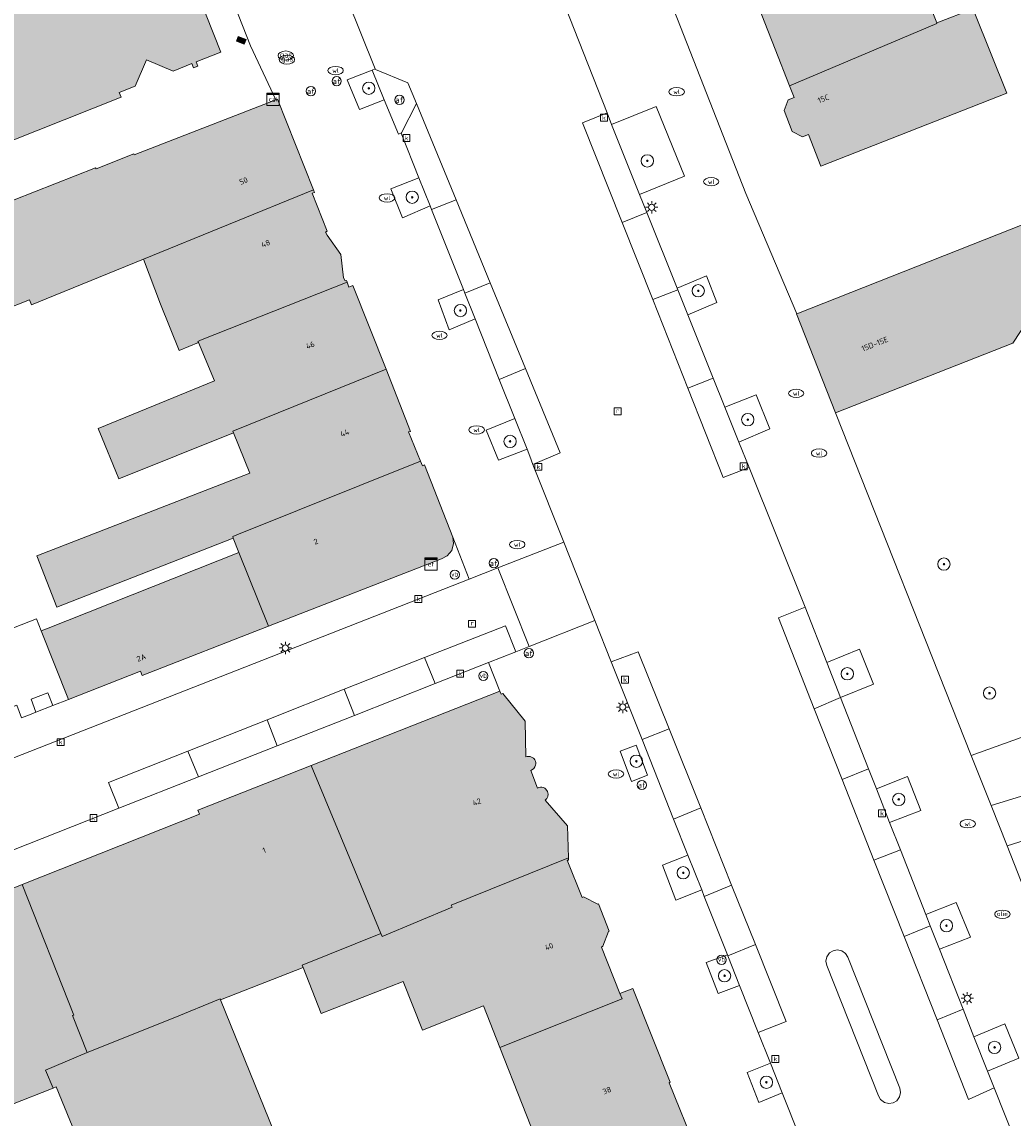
# Model space of a CAD drawing. Header units: metres. Extents: x 196496 to 197479, y 355250 to 356324.
# Tile 57 of 119: x 196770 to 196834, y 355942 to 356013. Entities that reach past the tile are written whole.
import ezdxf
from ezdxf.enums import TextEntityAlignment as Align

# ---------------------------------------------------------------- set-up
doc = ezdxf.new("R2010")
doc.units = ezdxf.units.M
doc.layers.get('0').update_dxf_attribs({"lineweight": 9})
for name, color, linetype, lineweight in [('B-WE-GR-BEPLANTING_CULTUUR_HEESTERS-GV', 251, 'Continuous', 9), ('B-WE-GR-BOOM-S', 251, 'Continuous', 9), ('B-WE-IE-MEUBILAIR_WEGMEUBILAIR-GV', 251, 'Continuous', 9), ('B-WE-IE-MEUBILAIR_WEGMEUBILAIR-S', 251, 'Continuous', 9), ('B-WE-KL-BRANDSTOF_PUT-S', 251, 'Continuous', 9), ('B-WE-KL-DATA-S', 251, 'Continuous', 9), ('B-WE-KL-ET_KAST-S', 251, 'Continuous', 9), ('B-WE-KL-ET_LS_OV_LICHTMAST-S', 251, 'Continuous', 9), ('B-WE-KL-GAS_PUT-S', 251, 'Continuous', 9), ('B-WE-KL-WATER-S', 251, 'Continuous', 9), ('B-WE-OG-BEBOUWING-GV', 251, 'Continuous', 9), ('B-WE-OG-BEBOUWING_HUISNUMMER-T35', 90, 'Continuous', 9), ('B-WE-OG-TERREIN_CULTUURSCHEIDING-GV', 251, 'Continuous', 9), ('B-WE-OG-TERREIN_ERF-GV', 251, 'Continuous', 9), ('B-WE-RI-GWA_KOLK-S', 251, 'Continuous', 9), ('B-WE-RI-GWA_RIOOLPUT-S', 251, 'Continuous', 9), ('B-WE-VH-ONVERHARD-GV', 251, 'Continuous', 9), ('B-WE-VH-VERHARDING_ASFALT-GV', 251, 'Continuous', 9), ('B-WE-VH-VERHARDING_BETONSTRAATSTEEN-GV', 251, 'Continuous', 9), ('B-WE-VH-VERHARDING_OPEN-GV', 251, 'Continuous', 9), ('B-WE-VH-VERHARDING_TEGEL-GV', 251, 'Continuous', 9), ('B-WE-VW-AFSLUITPAAL-S', 251, 'Continuous', 9)]:
    doc.layers.add(name, color=color, linetype=linetype, lineweight=lineweight)
doc.layers.add('X-XX-AL-PRESENTATIE_GEBOUW3-V', color=7, linetype='Continuous', lineweight=9, true_color=0xebe1d6)
doc.styles.add('NLCS-ISO', font='NLCS-ISO.ttf')
doc.styles.add('NLCS-ISO-ANNOTATIEF-T35', font='NLCS-ISO.ttf', dxfattribs={"height": 3.5})

# ---------------------------------------------------------------- blocks, each defined once
blk = doc.blocks.new('SKL-ET_KAST_ELEKTRA-SO')
at = {"color": 0, "linetype": 'ByBlock', "lineweight": 18}
for points in [[(-2, 2), (2, 2), (2, 1.68), (-2, 1.68)], [(-2, 1.52), (2, 1.52), (2, -2), (-2, -2)]]:
    blk.add_lwpolyline(points, close=True, dxfattribs=at)
at = {"color": 0, "linetype": 'ByBlock', "lineweight": 18, "style": 'NLCS-ISO'}
blk.add_text('et', height=1.5, dxfattribs=at).set_placement((0, 0), align=Align.MIDDLE_CENTER)
blk = doc.blocks.new('SKL-DATA_SIGNAAL_CAIKAST-SO')
at = {"color": 0, "linetype": 'ByBlock', "lineweight": 18}
for points in [[(-2, 2), (2, 2), (2, 1.68), (-2, 1.68)], [(-2, 1.52), (2, 1.52), (2, -2), (-2, -2)]]:
    blk.add_lwpolyline(points, close=True, dxfattribs=at)
at = {"color": 0, "linetype": 'ByBlock', "lineweight": 18, "style": 'NLCS-ISO'}
blk.add_text('cai', height=1.5, dxfattribs=at).set_placement((0, 0), align=Align.MIDDLE_CENTER)
blk = doc.blocks.new('SIE-WEG_PAAL_VERKEERSBORD-SO')
at = {"color": 0, "linetype": 'ByBlock', "lineweight": 18}
blk.add_circle((0, 0), 1.5, dxfattribs=at)
at = {"color": 0, "linetype": 'ByBlock', "lineweight": 18, "style": 'NLCS-ISO'}
blk.add_text('vb', height=1.5, dxfattribs=at).set_placement((0, 0.13), align=Align.MIDDLE_CENTER)
blk = doc.blocks.new('SKL-ET_OV_LICHTMAST-SO')
at = {"color": 0, "linetype": 'ByBlock', "lineweight": 18}
for points in [[(-1.25, 0), (-2, 0)], [(-1.41, 1.41), (-0.88, 0.88)], [(0, 2), (0, 1.25)], [(0.88, 0.88), (1.41, 1.41)], [(2, 0), (1.25, 0)], [(-1.41, -1.41), (-0.88, -0.88)], [(0, -1.25), (0, -2)], [(0.88, -0.88), (1.41, -1.41)]]:
    blk.add_lwpolyline(points, dxfattribs=at)
blk.add_circle((0, 0), 1, dxfattribs=at)
blk = doc.blocks.new('SVW-AFSLUITPAAL-SO')
at = {"lineweight": 18}
blk.add_circle((0, 0), 1.5, dxfattribs=at)
at = {"lineweight": 18, "style": 'NLCS-ISO'}
blk.add_text('af', height=1.8, dxfattribs=at).set_placement((0, 0), align=Align.MIDDLE_CENTER)
blk = doc.blocks.new('SKL-WATER_WATERLEIDINGPUT-SO')
at = {"color": 0, "linetype": 'ByBlock', "lineweight": 18}
blk.add_ellipse((0, 0), major_axis=(2.5, 0), ratio=0.54, dxfattribs=at)
at = {"color": 0, "linetype": 'ByBlock', "lineweight": 18, "style": 'NLCS-ISO'}
blk.add_text('wl', height=1.5, dxfattribs=at).set_placement((0, 0), align=Align.MIDDLE_CENTER)
blk = doc.blocks.new('SRI-KOLK-SO')
at = {"color": 0, "linetype": 'ByBlock', "lineweight": 18}
blk.add_lwpolyline([(-1.125, -1.125), (1.125, -1.125), (1.125, 1.125), (-1.125, 1.125)], close=True, dxfattribs=at)
at = {"color": 0, "linetype": 'ByBlock', "lineweight": 18, "style": 'NLCS-ISO'}
blk.add_text('k', height=1.5, dxfattribs=at).set_placement((0, 0), align=Align.MIDDLE_CENTER)
blk = doc.blocks.new('SRI-PUT_INSPECTIEPUT_RIOOLPUT-SO')
at = {"color": 0, "linetype": 'ByBlock', "lineweight": 18}
blk.add_lwpolyline([(-1.12, -1.12), (1.12, -1.12), (1.12, 1.12), (-1.12, 1.12)], close=True, dxfattribs=at)
at = {"color": 0, "linetype": 'ByBlock', "lineweight": 18, "style": 'NLCS-ISO'}
blk.add_text('r', height=1.5, dxfattribs=at).set_placement((0, 0.28), align=Align.MIDDLE_CENTER)
blk = doc.blocks.new('SKL-BENZINEPUT_OLIEPUT-SO')
at = {"color": 0, "linetype": 'ByBlock', "lineweight": 18}
blk.add_ellipse((0, 0), major_axis=(2.5, 0), ratio=0.54, dxfattribs=at)
at = {"color": 0, "linetype": 'ByBlock', "lineweight": 18, "style": 'NLCS-ISO'}
blk.add_text('olie', height=1.5, dxfattribs=at).set_placement((0, 0.16), align=Align.MIDDLE_CENTER)
blk = doc.blocks.new('SKL-GAS_PUT-SO')
at = {"color": 0, "linetype": 'ByBlock', "lineweight": 18}
blk.add_ellipse((0, 0), major_axis=(2.5, 0), ratio=0.601255, dxfattribs=at)
at = {"color": 0, "linetype": 'ByBlock', "lineweight": 18, "style": 'NLCS-ISO'}
blk.add_text('gas', height=1.8, dxfattribs=at).set_placement((0.12, 0.3), align=Align.MIDDLE_CENTER)
blk = doc.blocks.new('SGR-BOOM_01-SO')
at = {"linetype": 'ByBlock', "lineweight": 18}
h = blk.add_hatch(color=0, dxfattribs=at)
h.dxf.hatch_style = 1
edge = h.paths.add_edge_path()
edge.add_arc((0, 0), 0.25, 0, 360)
at = {"color": 0, "linetype": 'ByBlock', "lineweight": 18}
for radius in [2, 0.25]:
    blk.add_circle((0, 0), radius, dxfattribs=at)

msp = doc.modelspace()

# ---------------------------------------------------------------- hatches: boundary and pattern name
at = {"layer": 'X-XX-AL-PRESENTATIE_GEBOUW3-V'}
for points in [[(196749.314, 356013.822), (196752.01, 356011.413), (196752.381, 356011.081), (196753.618, 356007.98), (196751.686, 356007.209), (196752.129, 356006.808), (196754.714, 356004.47), (196758.182, 356001.334), (196776.46, 356008.582), (196776.334, 356008.898), (196777.382, 356009.309), (196778.102, 356011.008), (196779.837, 356010.274), (196781.05, 356010.766), (196781.16, 356010.488), (196781.437, 356010.598), (196781.327, 356010.877), (196782.936, 356011.513), (196781.483, 356015.189), (196782.109, 356016.877), (196782.797, 356017.149), (196781.43, 356020.609), (196781.803, 356020.768), (196781.769, 356020.927), (196781.684, 356021.063), (196781.286, 356020.899), (196780.088, 356023.962), (196780.466, 356024.154), (196780.446, 356024.311), (196780.359, 356024.432), (196779.956, 356024.273), (196779.331, 356025.945), (196779.388, 356025.987), (196779.231, 356026.35), (196764.265, 356020.325), (196748.861, 356014.227)], [(196819.796, 356009.33), (196829.368, 356013.363), (196829.353, 356013.401), (196828.651, 356015.219), (196831.621, 356016.378), (196830.612, 356019.023), (196830.675, 356019.173), (196829.469, 356022.282), (196829.545, 356022.312), (196829.489, 356022.465), (196825.765, 356021.17), (196816.653, 356017.38), (196817.525, 356015.145), (196818.867, 356011.709)], [(196829.353, 356013.401), (196829.368, 356013.363), (196819.796, 356009.33), (196820.097, 356008.558), (196819.713, 356008.408), (196819.448, 356007.715), (196819.979, 356006.355), (196820.646, 356006.027), (196821.028, 356006.176), (196821.828, 356004.126), (196833.894, 356008.838), (196831.827, 356014.019), (196831.709, 356014.314)], [(196783.947, 356012.221), (196784.451, 356012.03), (196784.567, 356012.334), (196784.062, 356012.526)], [(196844.065, 355990.286), (196846.469, 355991.118), (196854.062, 355993.706), (196857.105, 355994.746), (196857.037, 355994.972), (196860.088, 355995.833), (196860.039, 355995.99), (196857.544, 356003.936), (196857.477, 356003.917), (196856.109, 356008.667), (196854.794, 356008.149), (196854.863, 356007.953), (196838.511, 356001.732), (196820.277, 355994.548), (196820.265, 355994.543), (196822.797, 355988.118), (196834.293, 355992.648), (196835.284, 355994.154), (196839.812, 355998.002), (196840.637, 356000.014), (196843.727, 355999.803), (196842.685, 355998.163), (196843.148, 355996.117), (196843.676, 355995.899), (196842.953, 355994.651), (196843.374, 355992.955), (196844.695, 355992.321), (196845.915, 355992.712), (196846.306, 355991.428), (196843.972, 355990.544)], [(196777.916, 355998.095), (196788.936, 356002.579), (196786.602, 356008.458), (196786.486, 356008.413), (196777.308, 356004.856), (196777.281, 356004.922), (196774.845, 356003.939), (196774.803, 356004.015), (196762.907, 355999.343), (196765.246, 355993.38), (196770.531, 355995.453), (196770.656, 355995.129), (196771.61, 355995.52)], [(196779.012, 355995.171), (196780.233, 355992.176), (196781.473, 355992.685), (196781.442, 355992.755), (196781.617, 355992.827), (196791.119, 355996.586), (196791.078, 355996.704), (196790.983, 355996.676), (196790.89, 355996.875), (196790.718, 355998.397), (196789.817, 355999.651), (196789.708, 355999.845), (196789.831, 355999.893), (196788.844, 356002.357), (196789.001, 356002.416), (196788.936, 356002.579), (196777.916, 355998.095)], [(196775.241, 355986.475), (196776.123, 355984.321), (196776.316, 355983.849), (196783.743, 355986.825), (196783.715, 355986.926), (196793.641, 355990.946), (196791.497, 355996.386), (196791.226, 355996.279), (196791.119, 355996.586), (196781.617, 355992.827), (196781.442, 355992.755), (196781.473, 355992.685), (196782.519, 355990.206), (196774.98, 355987.112), (196775.239, 355986.479)], [(196783.73, 355980), (196783.699, 355980.11), (196783.977, 355980.219), (196795.877, 355984.985), (196795.102, 355986.889), (196795.226, 355986.924), (196793.641, 355990.946), (196783.715, 355986.926), (196783.743, 355986.825), (196784.806, 355984.219), (196771.002, 355978.854), (196772.294, 355975.534)], [(196783.73, 355980), (196784.103, 355979.068), (196786.015, 355974.292), (196797.231, 355978.662), (196797.607, 355978.855), (196797.9, 355979.21), (196798.023, 355979.653), (196797.967, 355980.072), (196796.132, 355984.759), (196796, 355984.683), (196795.877, 355984.985), (196783.977, 355980.219), (196783.699, 355980.11)], [(196786.015, 355974.292), (196784.103, 355979.068), (196771.616, 355974.114), (196771.283, 355973.982), (196773.042, 355969.548), (196777.712, 355971.374), (196777.824, 355971.1)], [(196791.618, 355958.451), (196793.314, 355954.373), (196793.394, 355954.182), (196797.928, 355956.068), (196797.869, 355956.209), (196805.477, 355959.276), (196805.402, 355961.361), (196803.969, 355963.022), (196804.072, 355963.118), (196804.137, 355963.243), (196804.16, 355963.414), (196804.12, 355963.582), (196804.008, 355963.734), (196803.932, 355963.791), (196803.846, 355963.83), (196803.751, 355963.851), (196803.653, 355963.851), (196803.557, 355963.832), (196803.468, 355963.792), (196803.029, 355964.945), (196803.137, 355964.995), (196803.228, 355965.073), (196803.297, 355965.17), (196803.344, 355965.279), (196803.36, 355965.369), (196803.352, 355965.461), (196803.327, 355965.549), (196803.288, 355965.632), (196803.247, 355965.691), (196803.197, 355965.742), (196803.073, 355965.813), (196802.982, 355965.838), (196802.889, 355965.849), (196802.795, 355965.842), (196802.704, 355965.815), (196802.674, 355968.14), (196801.216, 355969.92), (196801.11, 355969.889), (196801.011, 355970.072), (196788.786, 355965.26)], [(196770.055, 355957.538), (196773.395, 355949.079), (196773.313, 355949.047), (196774.269, 355946.652), (196779.838, 355948.874), (196782.89, 355950.127), (196782.914, 355950.068), (196788.264, 355952.173), (196788.21, 355952.311), (196793.314, 355954.373), (196791.618, 355958.451), (196788.786, 355965.26), (196781.436, 355962.367), (196781.536, 355962.102)], [(196801.025, 355946.971), (196808.95, 355950.134), (196808.81, 355950.484), (196807.614, 355953.483), (196807.71, 355953.54), (196808.072, 355954.508), (196808.118, 355954.527), (196807.424, 355956.291), (196807.378, 355956.272), (196806.442, 355956.748), (196806.356, 355956.707), (196805.386, 355959.131), (196805.482, 355959.132), (196805.477, 355959.276), (196797.869, 355956.209), (196797.928, 355956.068), (196793.394, 355954.182), (196793.314, 355954.373), (196788.21, 355952.311), (196788.264, 355952.173), (196789.443, 355949.177), (196794.757, 355951.267), (196795.998, 355948.113), (196799.962, 355949.672)], [(196770.055, 355957.538), (196764.275, 355955.24), (196765.254, 355952.761), (196763.612, 355952.098), (196764.589, 355949.641), (196763.229, 355949.093), (196762.611, 355945.942), (196763.487, 355943.597), (196768.416, 355945.543), (196769.316, 355943.265), (196772.049, 355944.344), (196771.563, 355945.522), (196774.269, 355946.652), (196773.313, 355949.047), (196773.395, 355949.079)], [(196813.742, 355940.371), (196811.999, 355944.696), (196812.06, 355944.725), (196809.639, 355950.802), (196808.81, 355950.484), (196808.95, 355950.134), (196801.025, 355946.971), (196803.91, 355939.636), (196803.916, 355939.622), (196813.746, 355940.361)], [(196779.964, 355937.825), (196785.479, 355938.226), (196785.477, 355938.253), (196785.28, 355941.065), (196786.386, 355941.494), (196782.914, 355950.068), (196782.89, 355950.127), (196779.838, 355948.874), (196774.269, 355946.652), (196771.563, 355945.522), (196772.049, 355944.344), (196772.255, 355944.425), (196775.11, 355937.479), (196776.574, 355937.578), (196777.772, 355938.047), (196777.799, 355937.668)]]:
    msp.add_hatch(color=256, dxfattribs=at).paths.add_polyline_path(points)

# ---------------------------------------------------------------- linework, layer by layer
at = {"layer": 'B-WE-GR-BEPLANTING_CULTUUR_HEESTERS-GV', "flags": 128}
for points in [[(196793.529, 356008.421), (196792.733, 356010.34), (196791.123, 356009.719), (196791.914, 356007.784)], [(196796.502, 356001.545), (196795.776, 356003.369), (196793.943, 356002.65), (196794.704, 356000.761)], [(196799.421, 355994.208), (196798.756, 355995.88), (196798.663, 355996.113), (196797.016, 355995.453), (196797.737, 355993.513)], [(196802.783, 355985.759), (196801.991, 355987.749), (196800.139, 355986.998), (196800.928, 355985.05)], [(196818.567, 355945.963), (196817.066, 355945.368), (196817.815, 355943.417), (196819.332, 355944.035)]]:
    msp.add_lwpolyline(points, close=True, dxfattribs=at)
at = {"layer": 'B-WE-IE-MEUBILAIR_WEGMEUBILAIR-GV', "flags": 128}
for points in [[(196793.529, 356008.421), (196792.733, 356010.34), (196791.123, 356009.719), (196791.914, 356007.784)], [(196808.267, 356006.827), (196809.08, 356004.765), (196810.075, 356002.288), (196812.997, 356003.461), (196811.167, 356007.991)], [(196795.776, 356003.369), (196793.943, 356002.65), (196794.704, 356000.761), (196796.502, 356001.545)], [(196812.515, 355996.211), (196812.557, 355996.106), (196813.213, 355994.474), (196815.09, 355995.27), (196814.418, 355996.998)], [(196799.421, 355994.208), (196798.756, 355995.88), (196798.663, 355996.113), (196797.016, 355995.453), (196797.737, 355993.513)], [(196815.615, 355988.492), (196816.527, 355986.221), (196818.539, 355987.079), (196817.638, 355989.301)], [(196801.991, 355987.749), (196800.139, 355986.998), (196800.928, 355985.05), (196802.783, 355985.759)], [(196822.226, 355971.935), (196823.114, 355969.675), (196825.254, 355970.531), (196824.339, 355972.801)], [(196810.606, 355964.636), (196809.852, 355966.586), (196808.827, 355966.19), (196809.562, 355964.234)], [(196826.299, 355961.569), (196828.319, 355962.341), (196827.445, 355964.559), (196825.441, 355963.753)], [(196813.212, 355959.455), (196811.567, 355958.806), (196812.425, 355956.531), (196814.109, 355957.194)], [(196828.928, 355954.877), (196829.525, 355953.359), (196831.542, 355954.143), (196830.619, 355956.387), (196828.646, 355955.595)], [(196815.802, 355952.93), (196815.78, 355952.985), (196814.395, 355952.495), (196815.17, 355950.475), (196816.565, 355951.007)], [(196831.756, 355947.68), (196832.639, 355945.436), (196834.684, 355946.281), (196833.761, 355948.508)], [(196818.567, 355945.963), (196817.066, 355945.368), (196817.815, 355943.417), (196819.332, 355944.035)]]:
    msp.add_lwpolyline(points, close=True, dxfattribs=at)
at = {"layer": 'B-WE-OG-BEBOUWING-GV', "flags": 128}
for points in [[(196819.796, 356009.33), (196829.368, 356013.363), (196829.353, 356013.401), (196828.651, 356015.219), (196831.621, 356016.378), (196830.612, 356019.023), (196830.675, 356019.173), (196829.469, 356022.282), (196829.545, 356022.312), (196829.489, 356022.465), (196825.765, 356021.17), (196816.653, 356017.38), (196817.525, 356015.145), (196818.867, 356011.709)], [(196829.353, 356013.401), (196829.368, 356013.363), (196819.796, 356009.33), (196820.097, 356008.558), (196819.713, 356008.408), (196819.448, 356007.715), (196819.979, 356006.355), (196820.646, 356006.027), (196821.028, 356006.176), (196821.828, 356004.126), (196833.894, 356008.838), (196831.827, 356014.019), (196831.709, 356014.314)], [(196783.947, 356012.221), (196784.451, 356012.03), (196784.567, 356012.334), (196784.062, 356012.526)], [(196777.916, 355998.095), (196788.936, 356002.579), (196786.602, 356008.458), (196786.486, 356008.413), (196777.308, 356004.856), (196777.281, 356004.922), (196774.845, 356003.939), (196774.803, 356004.015), (196762.907, 355999.343), (196765.246, 355993.38), (196770.531, 355995.453), (196770.656, 355995.129), (196771.61, 355995.52)], [(196779.012, 355995.171), (196780.233, 355992.176), (196781.473, 355992.685), (196781.442, 355992.755), (196781.617, 355992.827), (196791.119, 355996.586), (196791.078, 355996.704), (196790.983, 355996.676), (196790.89, 355996.875), (196790.718, 355998.397), (196789.817, 355999.651), (196789.708, 355999.845), (196789.831, 355999.893), (196788.844, 356002.357), (196789.001, 356002.416), (196788.936, 356002.579), (196777.916, 355998.095)], [(196775.241, 355986.475), (196776.123, 355984.321), (196776.316, 355983.849), (196783.743, 355986.825), (196783.715, 355986.926), (196793.641, 355990.946), (196791.497, 355996.386), (196791.226, 355996.279), (196791.119, 355996.586), (196781.617, 355992.827), (196781.442, 355992.755), (196781.473, 355992.685), (196782.519, 355990.206), (196774.98, 355987.112), (196775.239, 355986.479)], [(196783.73, 355980), (196783.699, 355980.11), (196783.977, 355980.219), (196795.877, 355984.985), (196795.102, 355986.889), (196795.226, 355986.924), (196793.641, 355990.946), (196783.715, 355986.926), (196783.743, 355986.825), (196784.806, 355984.219), (196771.002, 355978.854), (196772.294, 355975.534)], [(196783.73, 355980), (196784.103, 355979.068), (196786.015, 355974.292), (196797.231, 355978.662), (196797.607, 355978.855), (196797.9, 355979.21), (196798.023, 355979.653), (196797.967, 355980.072), (196796.132, 355984.759), (196796, 355984.683), (196795.877, 355984.985), (196783.977, 355980.219), (196783.699, 355980.11)], [(196786.015, 355974.292), (196784.103, 355979.068), (196771.616, 355974.114), (196771.283, 355973.982), (196773.042, 355969.548), (196777.712, 355971.374), (196777.824, 355971.1)], [(196791.618, 355958.451), (196793.314, 355954.373), (196793.394, 355954.182), (196797.928, 355956.068), (196797.869, 355956.209), (196805.477, 355959.276), (196805.402, 355961.361), (196803.969, 355963.022), (196804.072, 355963.118), (196804.137, 355963.243), (196804.16, 355963.414), (196804.12, 355963.582), (196804.008, 355963.734), (196803.932, 355963.791), (196803.846, 355963.83), (196803.751, 355963.851), (196803.653, 355963.851), (196803.557, 355963.832), (196803.468, 355963.792), (196803.029, 355964.945), (196803.137, 355964.995), (196803.228, 355965.073), (196803.297, 355965.17), (196803.344, 355965.279), (196803.36, 355965.369), (196803.352, 355965.461), (196803.327, 355965.549), (196803.288, 355965.632), (196803.247, 355965.691), (196803.197, 355965.742), (196803.073, 355965.813), (196802.982, 355965.838), (196802.889, 355965.849), (196802.795, 355965.842), (196802.704, 355965.815), (196802.674, 355968.14), (196801.216, 355969.92), (196801.11, 355969.889), (196801.011, 355970.072), (196788.786, 355965.26)], [(196770.055, 355957.538), (196773.395, 355949.079), (196773.313, 355949.047), (196774.269, 355946.652), (196779.838, 355948.874), (196782.89, 355950.127), (196782.914, 355950.068), (196788.264, 355952.173), (196788.21, 355952.311), (196793.314, 355954.373), (196791.618, 355958.451), (196788.786, 355965.26), (196781.436, 355962.367), (196781.536, 355962.102)], [(196801.025, 355946.971), (196808.95, 355950.134), (196808.81, 355950.484), (196807.614, 355953.483), (196807.71, 355953.54), (196808.072, 355954.508), (196808.118, 355954.527), (196807.424, 355956.291), (196807.378, 355956.272), (196806.442, 355956.748), (196806.356, 355956.707), (196805.386, 355959.131), (196805.482, 355959.132), (196805.477, 355959.276), (196797.869, 355956.209), (196797.928, 355956.068), (196793.394, 355954.182), (196793.314, 355954.373), (196788.21, 355952.311), (196788.264, 355952.173), (196789.443, 355949.177), (196794.757, 355951.267), (196795.998, 355948.113), (196799.962, 355949.672)], [(196770.055, 355957.538), (196764.275, 355955.24), (196765.254, 355952.761), (196763.612, 355952.098), (196764.589, 355949.641), (196763.229, 355949.093), (196762.611, 355945.942), (196763.487, 355943.597), (196768.416, 355945.543), (196769.316, 355943.265), (196772.049, 355944.344), (196771.563, 355945.522), (196774.269, 355946.652), (196773.313, 355949.047), (196773.395, 355949.079)], [(196813.742, 355940.371), (196811.999, 355944.696), (196812.06, 355944.725), (196809.639, 355950.802), (196808.81, 355950.484), (196808.95, 355950.134), (196801.025, 355946.971), (196803.91, 355939.636), (196803.916, 355939.622), (196813.746, 355940.361)], [(196779.964, 355937.825), (196785.479, 355938.226), (196785.477, 355938.253), (196785.28, 355941.065), (196786.386, 355941.494), (196782.914, 355950.068), (196782.89, 355950.127), (196779.838, 355948.874), (196774.269, 355946.652), (196771.563, 355945.522), (196772.049, 355944.344), (196772.255, 355944.425), (196775.11, 355937.479), (196776.574, 355937.578), (196777.772, 355938.047), (196777.799, 355937.668)]]:
    msp.add_lwpolyline(points, close=True, dxfattribs=at)
for points in [[(196749.314, 356013.822), (196752.01, 356011.413), (196752.381, 356011.081), (196753.618, 356007.98), (196751.686, 356007.209), (196752.129, 356006.808), (196754.714, 356004.47), (196758.182, 356001.334), (196776.46, 356008.582), (196776.334, 356008.898), (196777.382, 356009.309), (196778.102, 356011.008), (196779.837, 356010.274), (196781.05, 356010.766), (196781.16, 356010.488), (196781.437, 356010.598), (196781.327, 356010.877), (196782.936, 356011.513), (196781.483, 356015.189)], [(196838.511, 356001.732), (196820.277, 355994.548), (196820.265, 355994.543), (196822.797, 355988.118), (196834.293, 355992.648), (196835.284, 355994.154)]]:
    msp.add_lwpolyline(points, dxfattribs=at)
at = {"layer": 'B-WE-OG-TERREIN_CULTUURSCHEIDING-GV', "flags": 128}
for points in [[(196842.696, 355969.906), (196831.589, 355965.92), (196832.873, 355962.679), (196844.291, 355966.159)], [(196841.573, 355940.704), (196841.748, 355940.374), (196842.002, 355940.1), (196842.35, 355939.888), (196842.74, 355939.769), (196843.154, 355939.741), (196843.563, 355939.812), (196844.472, 355940.084), (196853.901, 355942.86), (196845.877, 355962.315), (196840.022, 355961.981), (196833.916, 355960.045), (196835.266, 355956.637), (196840.646, 355943.135)]]:
    msp.add_lwpolyline(points, close=True, dxfattribs=at)
at = {"layer": 'B-WE-OG-TERREIN_ERF-GV', "flags": 128}
for points in [[(196810.196, 356019.674), (196816.972, 356002.34), (196820.277, 355994.548), (196838.511, 356001.732), (196837.469, 356004.377), (196851.34, 356009.843), (196849.871, 356014.743), (196843.379, 356012.798), (196841.775, 356017.384)], [(196725.994, 356006.677), (196732.48, 356004.409), (196742.558, 356001.24), (196754.088, 355995.717), (196756.061, 355996.426), (196758.323, 355990.592), (196765.246, 355993.38), (196762.907, 355999.343), (196774.803, 356004.015), (196774.845, 356003.939), (196777.281, 356004.922), (196777.308, 356004.856), (196786.486, 356008.413), (196784.845, 356011.907), (196783.288, 356015.902)], [(196781.483, 356015.189), (196782.936, 356011.513), (196781.327, 356010.877), (196781.437, 356010.598), (196781.16, 356010.488), (196781.05, 356010.766), (196779.837, 356010.274), (196778.102, 356011.008), (196777.382, 356009.309), (196776.334, 356008.898), (196776.46, 356008.582), (196758.182, 356001.334), (196754.714, 356004.47), (196752.129, 356006.808), (196751.686, 356007.209), (196753.618, 356007.98), (196752.381, 356011.081), (196752.01, 356011.413), (196749.314, 356013.822)], [(196831.827, 356014.019), (196833.894, 356008.838), (196821.828, 356004.126), (196821.028, 356006.176), (196820.646, 356006.027), (196819.979, 356006.355), (196819.448, 356007.715), (196819.713, 356008.408), (196820.097, 356008.558), (196819.796, 356009.33), (196818.867, 356011.709), (196817.525, 356015.145)], [(196828.651, 356015.219), (196829.353, 356013.401), (196831.709, 356014.314)], [(196768.58, 355973.837), (196770.985, 355974.774), (196771.283, 355973.982), (196771.616, 355974.114), (196784.103, 355979.068), (196783.73, 355980), (196772.294, 355975.534), (196771.002, 355978.854), (196784.806, 355984.219), (196783.743, 355986.825), (196776.316, 355983.849), (196776.123, 355984.321), (196775.241, 355986.475), (196775.239, 355986.479), (196774.98, 355987.112), (196782.519, 355990.206), (196781.473, 355992.685), (196780.233, 355992.176), (196779.012, 355995.171), (196777.916, 355998.095), (196771.61, 355995.52), (196770.656, 355995.129), (196770.531, 355995.453), (196765.246, 355993.38)], [(196835.284, 355994.154), (196834.293, 355992.648), (196822.797, 355988.118), (196831.589, 355965.92), (196842.696, 355969.906)], [(196775.11, 355937.479), (196772.255, 355944.425), (196772.049, 355944.344), (196769.316, 355943.265)]]:
    msp.add_lwpolyline(points, dxfattribs=at)
for points in [[(196783.947, 356012.221), (196784.062, 356012.526), (196784.567, 356012.334), (196784.451, 356012.03)], [(196785.477, 355938.253), (196791.744, 355938.74), (196795.215, 355938.982), (196803.91, 355939.636), (196801.025, 355946.971), (196799.962, 355949.672), (196795.998, 355948.113), (196794.757, 355951.267), (196789.443, 355949.177), (196788.264, 355952.173), (196782.914, 355950.068), (196786.386, 355941.494), (196785.28, 355941.065)]]:
    msp.add_lwpolyline(points, close=True, dxfattribs=at)
at = {"layer": 'B-WE-VH-ONVERHARD-GV', "flags": 128}
for points in [[(196808.267, 356006.827), (196809.08, 356004.765), (196810.075, 356002.288), (196812.997, 356003.461), (196811.167, 356007.991)], [(196813.213, 355994.474), (196815.09, 355995.27), (196814.418, 355996.998), (196812.515, 355996.211), (196812.557, 355996.106)], [(196816.527, 355986.221), (196818.539, 355987.079), (196817.638, 355989.301), (196815.615, 355988.492)], [(196823.114, 355969.675), (196825.254, 355970.531), (196824.339, 355972.801), (196822.226, 355971.935)], [(196810.606, 355964.636), (196809.852, 355966.586), (196808.827, 355966.19), (196809.562, 355964.234)], [(196826.299, 355961.569), (196828.319, 355962.341), (196827.445, 355964.559), (196825.441, 355963.753)], [(196813.212, 355959.455), (196811.567, 355958.806), (196812.425, 355956.531), (196814.109, 355957.194)], [(196828.928, 355954.877), (196829.525, 355953.359), (196831.542, 355954.143), (196830.619, 355956.387), (196828.646, 355955.595)], [(196815.802, 355952.93), (196815.78, 355952.985), (196814.395, 355952.495), (196815.17, 355950.475), (196816.565, 355951.007)], [(196831.756, 355947.68), (196832.639, 355945.436), (196834.684, 355946.281), (196833.761, 355948.508)]]:
    msp.add_lwpolyline(points, close=True, dxfattribs=at)
at = {"layer": 'B-WE-VH-VERHARDING_ASFALT-GV', "flags": 128}
for points in [[(196835.169, 355939.09), (196833.067, 355944.362), (196831.408, 355943.619), (196829.369, 355948.783), (196827.243, 355954.169), (196825.283, 355959.132), (196823.221, 355964.355), (196821.411, 355968.94), (196819.081, 355974.841), (196820.817, 355975.522), (196817.19, 355984.571), (196815.496, 355983.922), (196813.208, 355989.717), (196810.935, 355995.475), (196808.945, 356000.47), (196806.372, 356006.93), (196807.975, 356007.569), (196802.761, 356020.796)], [(196791.129, 356014.974), (196792.938, 356010.418), (196792.95, 356010.388), (196795.065, 356009.525), (196795.628, 356008.173), (196798.195, 356001.926), (196800.402, 355996.556), (196802.689, 355990.992), (196804.93, 355985.54), (196803.171, 355984.78), (196805.165, 355979.751), (196807.186, 355974.653), (196808.249, 355971.972), (196810.001, 355972.641), (196811.999, 355967.645), (196814.048, 355962.523), (196816.052, 355957.511), (196817.593, 355953.659), (196819.591, 355948.662), (196817.78, 355947.946), (196818.567, 355945.963), (196819.332, 355944.035), (196821.57, 355938.397)]]:
    msp.add_lwpolyline(points, dxfattribs=at)
for points in [[(196796.502, 356001.545), (196796.598, 356001.304), (196798.195, 356001.926), (196795.628, 356008.173), (196794.641, 356006.266), (196794.631, 356006.246), (196795.776, 356003.369)], [(196808.945, 356000.47), (196810.548, 356001.109), (196810.075, 356002.288), (196809.08, 356004.765), (196808.267, 356006.827), (196807.975, 356007.569), (196806.372, 356006.93)], [(196798.756, 355995.88), (196800.402, 355996.556), (196798.195, 356001.926), (196796.598, 356001.304), (196798.663, 355996.113)], [(196810.548, 356001.109), (196808.945, 356000.47), (196810.935, 355995.475), (196812.557, 355996.106), (196812.515, 355996.211)], [(196800.402, 355996.556), (196798.756, 355995.88), (196799.421, 355994.208), (196800.978, 355990.294), (196802.689, 355990.992)], [(196813.213, 355994.474), (196812.557, 355996.106), (196810.935, 355995.475), (196813.208, 355989.717), (196814.861, 355990.369)], [(196802.689, 355990.992), (196800.978, 355990.294), (196801.991, 355987.749), (196802.783, 355985.759), (196802.963, 355985.306), (196803.171, 355984.78), (196804.93, 355985.54)], [(196816.527, 355986.221), (196815.615, 355988.492), (196814.861, 355990.369), (196813.208, 355989.717), (196815.496, 355983.922), (196817.19, 355984.571)], [(196823.114, 355969.675), (196822.226, 355971.935), (196820.817, 355975.522), (196819.081, 355974.841), (196821.411, 355968.94), (196823.117, 355969.667)], [(196808.249, 355971.972), (196810.24, 355966.942), (196811.999, 355967.645), (196810.001, 355972.641)], [(196823.221, 355964.355), (196824.935, 355965.041), (196823.117, 355969.667), (196821.411, 355968.94)], [(196811.999, 355967.645), (196810.24, 355966.942), (196812.286, 355961.787), (196814.048, 355962.523)], [(196825.283, 355959.132), (196826.993, 355959.804), (196826.299, 355961.569), (196825.441, 355963.753), (196824.935, 355965.041), (196823.221, 355964.355)], [(196813.212, 355959.455), (196814.109, 355957.194), (196814.274, 355956.779), (196816.052, 355957.511), (196814.048, 355962.523), (196812.286, 355961.787)], [(196826.993, 355959.804), (196825.283, 355959.132), (196827.243, 355954.169), (196828.928, 355954.877), (196828.646, 355955.595)], [(196815.802, 355952.93), (196817.593, 355953.659), (196816.052, 355957.511), (196814.274, 355956.779), (196815.78, 355952.985)], [(196829.525, 355953.359), (196828.928, 355954.877), (196827.243, 355954.169), (196829.369, 355948.783), (196831.057, 355949.459)], [(196817.593, 355953.659), (196815.802, 355952.93), (196816.565, 355951.007), (196817.78, 355947.946), (196819.591, 355948.662)], [(196822.221, 355952.307), (196822.169, 355952.576), (196822.229, 355952.867), (196822.399, 355953.109), (196822.63, 355953.257), (196822.9, 355953.308), (196823.19, 355953.248), (196823.433, 355953.078), (196823.58, 355952.847), (196826.953, 355944.348), (196827.005, 355944.074), (196826.941, 355943.778), (196826.763, 355943.533), (196826.524, 355943.389), (196826.248, 355943.344), (196825.954, 355943.416), (196825.714, 355943.6), (196825.576, 355943.843)], [(196832.639, 355945.436), (196831.756, 355947.68), (196831.057, 355949.459), (196829.369, 355948.783), (196831.408, 355943.619), (196833.067, 355944.362)]]:
    msp.add_lwpolyline(points, close=True, dxfattribs=at)
at = {"layer": 'B-WE-VH-VERHARDING_BETONSTRAATSTEEN-GV', "flags": 128}
for points in [[(196794.641, 356006.266), (196795.628, 356008.173), (196795.065, 356009.525), (196792.95, 356010.388), (196792.938, 356010.418), (196792.733, 356010.34), (196793.529, 356008.421), (196794.452, 356006.196)], [(196800.888, 355978.073), (196802.931, 355972.978), (196807.186, 355974.653), (196805.165, 355979.751)], [(196796.142, 355972.263), (196796.832, 355970.576), (196800.278, 355971.933), (196802.057, 355972.634), (196801.385, 355974.325)], [(196796.832, 355970.576), (196796.142, 355972.263), (196790.929, 355970.202), (196791.597, 355968.514)], [(196785.931, 355968.226), (196786.585, 355966.54), (196791.597, 355968.514), (196790.929, 355970.202)], [(196785.931, 355968.226), (196780.789, 355966.194), (196781.471, 355964.526), (196786.585, 355966.54)], [(196781.471, 355964.526), (196780.789, 355966.194), (196775.644, 355964.16), (196776.315, 355962.495)]]:
    msp.add_lwpolyline(points, close=True, dxfattribs=at)
msp.add_lwpolyline([(196767.392, 355958.981), (196776.315, 355962.495), (196775.644, 355964.16), (196780.789, 355966.194), (196785.931, 355968.226), (196790.929, 355970.202), (196796.142, 355972.263), (196801.385, 355974.325), (196802.057, 355972.634), (196802.931, 355972.978), (196800.888, 355978.073), (196799.034, 355977.346), (196769.436, 355965.732)], dxfattribs=at)
at = {"layer": 'B-WE-VH-VERHARDING_OPEN-GV', "flags": 128}
for points in [[(196768.899, 355967.916), (196768.59, 355968.754), (196769.693, 355969.181), (196770.007, 355968.352), (196770.635, 355968.6), (196770.937, 355968.719), (196770.621, 355969.558), (196771.715, 355969.981), (196772.043, 355969.154), (196773.042, 355969.548), (196771.283, 355973.982), (196770.985, 355974.774), (196768.58, 355973.837), (196766.211, 355972.913), (196763.84, 355971.989), (196765.381, 355968.05), (196765.892, 355966.731), (196766.935, 355967.142), (196766.594, 355967.967), (196767.701, 355968.396), (196768.039, 355967.577), (196768.286, 355967.674)], [(196772.043, 355969.154), (196771.715, 355969.981), (196770.621, 355969.558), (196770.937, 355968.719)]]:
    msp.add_lwpolyline(points, close=True, dxfattribs=at)
msp.add_lwpolyline([(196844.291, 355966.159), (196832.873, 355962.679), (196833.916, 355960.045), (196840.022, 355961.981)], dxfattribs=at)
at = {"layer": 'B-WE-VH-VERHARDING_TEGEL-GV', "flags": 128}
for points in [[(196802.761, 356020.796), (196807.975, 356007.569), (196808.267, 356006.827), (196811.167, 356007.991), (196812.997, 356003.461), (196810.075, 356002.288), (196810.548, 356001.109), (196812.515, 355996.211), (196814.418, 355996.998), (196815.09, 355995.27), (196813.213, 355994.474), (196814.861, 355990.369), (196815.615, 355988.492), (196817.638, 355989.301), (196818.539, 355987.079), (196816.527, 355986.221), (196817.19, 355984.571), (196820.817, 355975.522), (196822.226, 355971.935), (196824.339, 355972.801), (196825.254, 355970.531), (196823.114, 355969.675), (196823.117, 355969.667), (196824.935, 355965.041), (196825.441, 355963.753), (196827.445, 355964.559), (196828.319, 355962.341), (196826.299, 355961.569), (196826.993, 355959.804), (196828.646, 355955.595), (196830.619, 355956.387), (196831.542, 355954.143), (196829.525, 355953.359), (196831.057, 355949.459), (196831.756, 355947.68), (196833.761, 355948.508), (196834.684, 355946.281), (196832.639, 355945.436), (196833.067, 355944.362), (196835.169, 355939.09)], [(196835.266, 355956.637), (196833.916, 355960.045), (196832.873, 355962.679), (196831.589, 355965.92), (196822.797, 355988.118), (196820.265, 355994.543), (196820.277, 355994.548), (196816.972, 356002.34), (196810.196, 356019.674)], [(196783.288, 356015.902), (196784.845, 356011.907), (196786.486, 356008.413), (196786.602, 356008.458), (196788.936, 356002.579), (196789.001, 356002.416), (196788.844, 356002.357), (196789.831, 355999.893), (196789.708, 355999.845), (196789.817, 355999.651), (196790.718, 355998.397), (196790.89, 355996.875), (196790.983, 355996.676), (196791.078, 355996.704), (196791.119, 355996.586), (196791.226, 355996.279), (196791.497, 355996.386), (196793.641, 355990.946), (196795.226, 355986.924), (196795.102, 355986.889), (196795.877, 355984.985), (196796, 355984.683), (196796.132, 355984.759), (196797.967, 355980.072), (196799.034, 355977.346), (196800.888, 355978.073), (196805.165, 355979.751), (196803.171, 355984.78), (196802.963, 355985.306), (196802.783, 355985.759), (196800.928, 355985.05), (196800.139, 355986.998), (196801.991, 355987.749), (196800.978, 355990.294), (196799.421, 355994.208), (196797.737, 355993.513), (196797.016, 355995.453), (196798.663, 355996.113), (196796.598, 356001.304), (196796.502, 356001.545), (196794.704, 356000.761), (196793.943, 356002.65), (196795.776, 356003.369), (196794.631, 356006.246), (196794.641, 356006.266), (196794.452, 356006.196), (196793.529, 356008.421), (196791.914, 356007.784), (196791.123, 356009.719), (196792.733, 356010.34), (196792.938, 356010.418), (196791.129, 356014.974)], [(196769.436, 355965.732), (196799.034, 355977.346), (196797.967, 355980.072), (196798.023, 355979.653), (196797.9, 355979.21), (196797.607, 355978.855), (196797.231, 355978.662), (196786.015, 355974.292), (196777.824, 355971.1), (196777.712, 355971.374), (196773.042, 355969.548), (196772.043, 355969.154), (196770.937, 355968.719), (196770.635, 355968.6), (196770.007, 355968.352)], [(196821.57, 355938.397), (196819.332, 355944.035), (196817.815, 355943.417), (196817.066, 355945.368), (196818.567, 355945.963), (196817.78, 355947.946), (196816.565, 355951.007), (196815.17, 355950.475), (196814.395, 355952.495), (196815.78, 355952.985), (196814.274, 355956.779), (196814.109, 355957.194), (196812.425, 355956.531), (196811.567, 355958.806), (196813.212, 355959.455), (196812.286, 355961.787), (196810.24, 355966.942), (196808.249, 355971.972), (196807.186, 355974.653), (196802.931, 355972.978), (196802.057, 355972.634), (196800.278, 355971.933), (196801.011, 355970.072), (196801.11, 355969.889), (196801.216, 355969.92), (196802.674, 355968.14), (196802.704, 355965.815), (196802.795, 355965.842), (196802.889, 355965.849), (196802.982, 355965.838), (196803.073, 355965.813), (196803.197, 355965.742), (196803.247, 355965.691), (196803.288, 355965.632), (196803.327, 355965.549), (196803.352, 355965.461), (196803.36, 355965.369), (196803.344, 355965.279), (196803.297, 355965.17), (196803.228, 355965.073), (196803.137, 355964.995), (196803.029, 355964.945), (196803.468, 355963.792), (196803.557, 355963.832), (196803.653, 355963.851), (196803.751, 355963.851), (196803.846, 355963.83), (196803.932, 355963.791), (196804.008, 355963.734), (196804.12, 355963.582), (196804.16, 355963.414), (196804.137, 355963.243), (196804.072, 355963.118), (196803.969, 355963.022), (196805.402, 355961.361), (196805.477, 355959.276), (196805.482, 355959.132), (196805.386, 355959.131), (196806.356, 355956.707), (196806.442, 355956.748), (196807.378, 355956.272), (196807.424, 355956.291), (196808.118, 355954.527), (196808.072, 355954.508), (196807.71, 355953.54), (196807.614, 355953.483), (196808.81, 355950.484), (196809.639, 355950.802), (196812.06, 355944.725), (196811.999, 355944.696), (196813.742, 355940.371)], [(196764.275, 355955.24), (196770.055, 355957.538), (196781.536, 355962.102), (196781.436, 355962.367), (196788.786, 355965.26), (196801.011, 355970.072), (196800.278, 355971.933), (196796.832, 355970.576), (196791.597, 355968.514), (196786.585, 355966.54), (196781.471, 355964.526), (196776.315, 355962.495), (196767.392, 355958.981)]]:
    msp.add_lwpolyline(points, dxfattribs=at)
for points in [[(196810.606, 355964.636), (196809.562, 355964.234), (196808.827, 355966.19), (196809.852, 355966.586)], [(196822.221, 355952.307), (196825.576, 355943.843), (196825.714, 355943.6), (196825.954, 355943.416), (196826.248, 355943.344), (196826.524, 355943.389), (196826.763, 355943.533), (196826.941, 355943.778), (196827.005, 355944.074), (196826.953, 355944.348), (196823.58, 355952.847), (196823.433, 355953.078), (196823.19, 355953.248), (196822.9, 355953.308), (196822.63, 355953.257), (196822.399, 355953.109), (196822.229, 355952.867), (196822.169, 355952.576)]]:
    msp.add_lwpolyline(points, close=True, dxfattribs=at)

# ---------------------------------------------------------------- block references
at = {"layer": 'B-WE-GR-BOOM-S', "xscale": 0.2, "yscale": 0.2, "zscale": 0.2}
for p in [(196792.525, 356009.164), (196810.585, 356004.461), (196795.34, 356002.1), (196813.885, 355996.036), (196798.465, 355994.756), (196817.101, 355987.682), (196801.683, 355986.275), (196829.82, 355978.315), (196823.554, 355971.207), (196832.774, 355969.954), (196809.873, 355965.537), (196826.887, 355963.066), (196812.912, 355958.305), (196829.981, 355954.878), (196815.595, 355951.633), (196833.102, 355946.99), (196818.305, 355944.724)]:
    msp.add_blockref('SGR-BOOM_01-SO', p, dxfattribs=at)
at = {"layer": 'B-WE-IE-MEUBILAIR_WEGMEUBILAIR-S', "xscale": 0.2, "yscale": 0.2, "zscale": 0.2}
for p in [(196798.099, 355977.635), (196799.95, 355971.065), (196815.399, 355952.665)]:
    msp.add_blockref('SIE-WEG_PAAL_VERKEERSBORD-SO', p, dxfattribs=at)
at = {"layer": 'B-WE-KL-BRANDSTOF_PUT-S', "xscale": 0.2, "yscale": 0.2, "zscale": 0.2}
msp.add_blockref('SKL-BENZINEPUT_OLIEPUT-SO', (196833.61, 355955.618), dxfattribs=at)
at = {"layer": 'B-WE-KL-DATA-S', "xscale": 0.2, "yscale": 0.2, "zscale": 0.2}
msp.add_blockref('SKL-DATA_SIGNAAL_CAIKAST-SO', (196786.316, 356008.455), dxfattribs=at)
at = {"layer": 'B-WE-KL-ET_KAST-S', "xscale": 0.2, "yscale": 0.2, "zscale": 0.2}
msp.add_blockref('SKL-ET_KAST_ELEKTRA-SO', (196796.562, 355978.316), dxfattribs=at)
at = {"layer": 'B-WE-KL-ET_LS_OV_LICHTMAST-S', "xscale": 0.2, "yscale": 0.2, "zscale": 0.2}
for p in [(196810.868, 356001.448), (196787.112, 355972.883), (196808.992, 355969.052), (196831.33, 355950.169)]:
    msp.add_blockref('SKL-ET_OV_LICHTMAST-SO', p, dxfattribs=at)
at = {"layer": 'B-WE-KL-GAS_PUT-S', "xscale": 0.2, "yscale": 0.2, "zscale": 0.2}
for p in [(196787.137, 356011.281), (196787.214, 356011.021)]:
    msp.add_blockref('SKL-GAS_PUT-SO', p, dxfattribs=at)
at = {"layer": 'B-WE-KL-WATER-S', "xscale": 0.2, "yscale": 0.2, "zscale": 0.2}
for p in [(196790.371, 356010.315), (196812.485, 356008.941), (196814.724, 356003.111), (196793.706, 356002.06), (196797.106, 355993.147), (196820.239, 355989.387), (196799.516, 355987.022), (196821.722, 355985.513), (196802.15, 355979.588), (196808.556, 355964.714), (196831.36, 355961.482)]:
    msp.add_blockref('SKL-WATER_WATERLEIDINGPUT-SO', p, dxfattribs=at)
at = {"layer": 'B-WE-RI-GWA_KOLK-S', "xscale": 0.2, "yscale": 0.2, "zscale": 0.2}
for p in [(196807.769, 356007.258), (196794.97, 356005.937), (196803.521, 355984.624), (196816.833, 355984.661), (196795.744, 355976.063), (196798.449, 355971.219), (196809.145, 355970.831), (196772.541, 355966.774), (196825.809, 355962.154), (196774.672, 355961.852), (196818.886, 355946.233)]:
    msp.add_blockref('SRI-KOLK-SO', p, dxfattribs=at)
at = {"layer": 'B-WE-RI-GWA_RIOOLPUT-S', "xscale": 0.2, "yscale": 0.2, "zscale": 0.2}
for p in [(196808.656, 355988.215), (196799.222, 355974.449)]:
    msp.add_blockref('SRI-PUT_INSPECTIEPUT_RIOOLPUT-SO', p, dxfattribs=at)
at = {"layer": 'B-WE-VW-AFSLUITPAAL-S', "xscale": 0.2, "yscale": 0.2, "zscale": 0.2}
for p in [(196790.441, 356009.626), (196788.77, 356008.981), (196794.511, 356008.417), (196800.631, 355978.377), (196802.906, 355972.539), (196810.227, 355963.998)]:
    msp.add_blockref('SVW-AFSLUITPAAL-SO', p, dxfattribs=at)

# ---------------------------------------------------------------- texts
at = {"layer": 'B-WE-OG-BEBOUWING_HUISNUMMER-T35', "style": 'NLCS-ISO-ANNOTATIEF-T35'}
for s, rotation, p in [('15C', 21.3, (196822.003, 356008.488)), ('50', 21.7, (196784.402, 356003.16)), ('48', 21.8, (196785.84, 355999.099)), ('15D-15E', 21.5, (196825.334, 355992.59)), ('46', 21.5, (196788.724, 355992.513)), ('44', 21.5, (196790.967, 355986.82)), ('2', 21.3, (196789.091, 355979.783)), ('2A', 21.6, (196777.768, 355972.251)), ('42', 20.8, (196799.528, 355962.899)), ('1', 21.5, (196785.742, 355959.763)), ('40', 21.5, (196804.214, 355953.523)), ('38', 21.7, (196807.965, 355944.196))]:
    msp.add_text(s, height=0.36, rotation=rotation, dxfattribs=at).set_placement(p, align=Align.MIDDLE)

doc.saveas('drawing.dxf')
